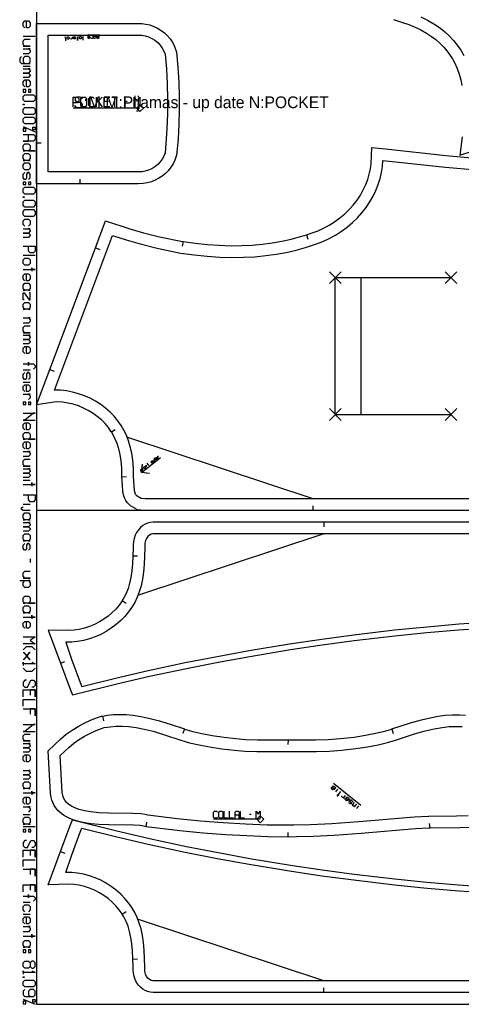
# Model space of a CAD drawing. Extents: x 0 to 2750, y 0 to 1550.
# Tile 1 of 6: x 0 to 378, y 0 to 842. Entities that reach past the tile are written whole.
import ezdxf

# ---------------------------------------------------------------- set-up
doc = ezdxf.new("R2010")
doc.units = 0

msp = doc.modelspace()

# ---------------------------------------------------------------- linework, layer by layer
at = {"layer": '1'}
for p, q in [((13.34, 827.397), (2.964, 827.397)), ((68.206, 828.954), (38.217, 828.109)), ((2.964, 802.199), (8.893, 802.199)), ((89.606, 772.048), (92.007, 772.048)), ((2.964, 750.468), (13.34, 746.021)), ((14.34, 736.633), (18.34, 736.633)), ((51.84, 701.633), (51.84, 705.633)), ((245.092, 657.926), (246.257, 654.1)), ((139.667, 652.16), (138.88, 648.238)), ((13.34, 640.188), (2.964, 640.188)), ((64.769, 646.808), (68.517, 645.407)), ((269.812, 621.282), (368.815, 621.282)), ((2.964, 542.359), (8.893, 542.359)), ((25.721, 542.845), (29.468, 541.447)), ((2.964, 531.983), (8.893, 531.983)), ((269.812, 504.282), (368.828, 504.28)), ((78.417, 489.342), (81.736, 491.574)), ((104.083, 454.813), (120.344, 467.558)), ((2.964, 448.235), (8.893, 448.235)), ((87.448, 451.015), (91.444, 451.213)), ((2.964, 427.483), (8.893, 427.483)), ((250.871, 422.291), (250.869, 426.291)), ((260.077, 412.276), (260.075, 408.276)), ((8.893, 380.792), (8.893, 377.828)), ((96.655, 383.583), (100.651, 383.385)), ((87.602, 345.187), (90.921, 342.955)), ((34.909, 291.726), (38.657, 293.123)), ((70.886, 246.411), (71.73, 242.5)), ((140.78, 235.405), (139.553, 231.599)), ((318.168, 235.405), (319.394, 231.599)), ((229.467, 226.081), (229.341, 222.083)), ((291.735, 169.972), (268.377, 188.658)), ((2.964, 162.159), (8.893, 162.159)), ((196.345, 162.634), (198.03, 162.634)), ((13.34, 151.783), (2.964, 151.783)), ((108.082, 151.83), (108.639, 155.791)), ((350.87, 150.731), (350.312, 154.692)), ((229.466, 143.014), (229.453, 147.014)), ((34.909, 130.55), (38.657, 129.153)), ((2.964, 87.305), (8.893, 87.305)), ((2.964, 76.929), (8.893, 76.929)), ((87.602, 77.089), (90.921, 79.321)), ((96.655, 38.693), (100.651, 38.891)), ((260.077, 10), (260.075, 14)), ((2.964, 4.446), (13.34, 0))]:
    msp.add_line(p, q, dxfattribs=at)
for points in [[(14.34, 0), (2631.632, 0), (2631.632, 1550), (14.34, 1550), (14.34, 0)], [(134.158, 726.067), (132.728, 721.881), (131.188, 718.718), (129.342, 715.794), (127.093, 712.961), (124.522, 710.366), (121.748, 708.107), (118.896, 706.233), (115.829, 704.634), (112.548, 703.334), (109.049, 702.364), (105.56, 701.798), (101.337, 701.633), (51.84, 701.633), (14.34, 701.633), (14.34, 736.633), (14.34, 838.633), (101.154, 838.627), (104.442, 838.565), (107.893, 838.128), (111.228, 837.34), (114.62, 836.15), (117.905, 834.586), (120.949, 832.721), (123.664, 830.649), (126.194, 828.274), (128.512, 825.588), (130.393, 822.887), (132.062, 819.856), (134.152, 814.195), (135.325, 801.239), (136.078, 788.486), (136.435, 775.954), (136.444, 765.185), (136.106, 752.584), (135.374, 739.732), (134.158, 726.067)], [(2.964, 782.188), (2.964, 779.965), (5.187, 779.965), (5.187, 782.188), (2.964, 782.188)], [(2.964, 776.259), (4.446, 777.742), (11.858, 777.742), (13.34, 776.259), (13.34, 773.295), (11.858, 771.813), (4.446, 771.813), (2.964, 773.295), (2.964, 776.259)], [(7.411, 782.188), (7.411, 779.965), (9.634, 779.965), (9.634, 782.188), (7.411, 782.188)], [(52.407, 774.449), (53.606, 775.649), (56.007, 775.649), (57.206, 774.449), (57.206, 768.449), (56.007, 767.249), (53.606, 767.249), (52.407, 768.449), (52.407, 774.449)], [(2.964, 769.589), (3.705, 769.589), (3.705, 768.996), (2.964, 768.996), (2.964, 769.589)], [(2.964, 765.291), (4.446, 766.773), (11.858, 766.773), (13.34, 765.291), (13.34, 762.326), (11.858, 760.844), (4.446, 760.844), (2.964, 762.326), (2.964, 765.291)], [(2.964, 757.138), (4.446, 758.621), (11.858, 758.621), (13.34, 757.138), (13.34, 754.174), (11.858, 752.691), (4.446, 752.691), (2.964, 754.174), (2.964, 757.138)], [(11.116, 747.8), (11.116, 750.023), (13.34, 750.023), (13.34, 747.8), (11.116, 747.8)], [(5.187, 748.689), (2.964, 748.689), (2.964, 746.466), (5.187, 746.466), (5.187, 748.689)], [(2.964, 734.163), (4.446, 735.645), (7.411, 735.645), (8.893, 734.163), (8.893, 731.199), (7.411, 729.716), (13.34, 729.716), (2.964, 729.716), (4.446, 729.716), (2.964, 731.199), (2.964, 734.163)], [(2.964, 726.011), (4.446, 727.493), (7.411, 727.493), (8.893, 726.011), (8.893, 723.046), (7.411, 721.564), (8.893, 721.564), (2.964, 721.564), (4.446, 721.564), (2.964, 723.046), (2.964, 726.011)], [(2.964, 717.858), (4.446, 719.341), (7.411, 719.341), (8.893, 717.858), (8.893, 714.894), (7.411, 713.412), (4.446, 713.412), (2.964, 714.894), (2.964, 717.858)], [(2.964, 703.036), (2.964, 700.812), (5.187, 700.812), (5.187, 703.036), (2.964, 703.036)], [(7.411, 703.036), (7.411, 700.812), (9.634, 700.812), (9.634, 703.036), (7.411, 703.036)], [(2.964, 697.107), (4.446, 698.589), (11.858, 698.589), (13.34, 697.107), (13.34, 694.142), (11.858, 692.66), (4.446, 692.66), (2.964, 694.142), (2.964, 697.107)], [(2.964, 690.437), (3.705, 690.437), (3.705, 689.844), (2.964, 689.844), (2.964, 690.437)], [(2.964, 686.138), (4.446, 687.62), (11.858, 687.62), (13.34, 686.138), (13.34, 683.173), (11.858, 681.691), (4.446, 681.691), (2.964, 683.173), (2.964, 686.138)], [(2.964, 677.986), (4.446, 679.468), (11.858, 679.468), (13.34, 677.986), (13.34, 675.021), (11.858, 673.539), (4.446, 673.539), (2.964, 675.021), (2.964, 677.986)], [(2.964, 636.482), (4.446, 637.964), (7.411, 637.964), (8.893, 636.482), (8.893, 633.518), (7.411, 632.035), (4.446, 632.035), (2.964, 633.518), (2.964, 636.482)], [(2.964, 614.989), (4.446, 616.472), (7.411, 616.472), (8.893, 614.989), (8.893, 612.025), (7.411, 610.543), (8.893, 610.543), (2.964, 610.543), (4.446, 610.543), (2.964, 612.025), (2.964, 614.989)], [(2.964, 598.685), (4.446, 600.167), (7.411, 600.167), (8.893, 598.685), (8.893, 595.72), (7.411, 594.238), (8.893, 594.238), (2.964, 594.238), (4.446, 594.238), (2.964, 595.72), (2.964, 598.685)], [(2.964, 514.937), (2.964, 512.713), (5.187, 512.713), (5.187, 514.937), (2.964, 514.937)], [(7.411, 514.937), (7.411, 512.713), (9.634, 512.713), (9.634, 514.937), (7.411, 514.937)], [(2.964, 487.515), (4.446, 488.997), (7.411, 488.997), (8.893, 487.515), (8.893, 484.551), (7.411, 483.068), (13.34, 483.068), (2.964, 483.068), (4.446, 483.068), (2.964, 484.551), (2.964, 487.515)], [(14.34, 422.303), (14.34, 0), (850.634, 0), (850.634, 422.303), (14.34, 422.303)], [(2.964, 418.59), (4.446, 420.072), (7.411, 420.072), (8.893, 418.59), (8.893, 415.625), (7.411, 414.143), (8.893, 414.143), (2.964, 414.143), (4.446, 414.143), (2.964, 415.625), (2.964, 418.59)], [(2.964, 400.803), (4.446, 402.285), (7.411, 402.285), (8.893, 400.803), (8.893, 397.838), (7.411, 396.356), (8.893, 396.356), (2.964, 396.356), (4.446, 396.356), (2.964, 397.838), (2.964, 400.803)], [(2.964, 347.441), (4.446, 348.924), (7.411, 348.924), (8.893, 347.441), (8.893, 344.477), (7.411, 342.995), (13.34, 342.995), (2.964, 342.995), (4.446, 342.995), (2.964, 344.477), (2.964, 347.441)], [(2.964, 339.289), (4.446, 340.771), (7.411, 340.771), (8.893, 339.289), (8.893, 336.324), (7.411, 334.842), (8.893, 334.842), (2.964, 334.842), (4.446, 334.842), (2.964, 336.324), (2.964, 339.289)], [(2.964, 188.84), (4.446, 190.322), (7.411, 190.322), (8.893, 188.84), (8.893, 185.875), (7.411, 184.393), (8.893, 184.393), (2.964, 184.393), (4.446, 184.393), (2.964, 185.875), (2.964, 188.84)], [(170.24, 164.318), (171.082, 165.16), (172.766, 165.16), (173.609, 164.318), (173.609, 160.108), (172.766, 159.265), (171.082, 159.265), (170.24, 160.108), (170.24, 164.318)], [(2.964, 158.453), (4.446, 159.935), (7.411, 159.935), (8.893, 158.453), (8.893, 155.489), (7.411, 154.006), (8.893, 154.006), (2.964, 154.006), (4.446, 154.006), (2.964, 155.489), (2.964, 158.453)], [(2.964, 149.56), (2.964, 147.336), (5.187, 147.336), (5.187, 149.56), (2.964, 149.56)], [(7.411, 149.56), (7.411, 147.336), (9.634, 147.336), (9.634, 149.56), (7.411, 149.56)], [(2.964, 53.213), (4.446, 54.695), (7.411, 54.695), (8.893, 53.213), (8.893, 50.248), (7.411, 48.766), (8.893, 48.766), (2.964, 48.766), (4.446, 48.766), (2.964, 50.248), (2.964, 53.213)], [(2.964, 46.542), (2.964, 44.319), (5.187, 44.319), (5.187, 46.542), (2.964, 46.542)], [(7.411, 46.542), (7.411, 44.319), (9.634, 44.319), (9.634, 46.542), (7.411, 46.542)], [(7.411, 36.908), (8.893, 35.426), (8.893, 32.461), (10.375, 30.979), (11.858, 30.979), (13.34, 32.461), (13.34, 35.426), (11.858, 36.908), (10.375, 36.908), (8.893, 35.426), (8.893, 32.461), (7.411, 30.979), (4.446, 30.979), (2.964, 32.461), (2.964, 35.426), (4.446, 36.908), (7.411, 36.908)], [(2.964, 23.567), (3.705, 23.567), (3.705, 22.975), (2.964, 22.975), (2.964, 23.567)], [(2.964, 19.269), (4.446, 20.751), (11.858, 20.751), (13.34, 19.269), (13.34, 16.304), (11.858, 14.822), (4.446, 14.822), (2.964, 16.304), (2.964, 19.269)], [(5.187, 2.668), (2.964, 2.668), (2.964, 0.444), (5.187, 0.444), (5.187, 2.668)], [(11.116, 1.778), (11.116, 4.002), (13.34, 4.002), (13.34, 1.778), (11.116, 1.778)]]:
    msp.add_lwpolyline(points, close=True, dxfattribs=at)
for points in [[(319.662, 841.892), (326.54, 839.844), (332.645, 837.681), (338.058, 835.433), (342.856, 833.122), (347.787, 830.366), (352.067, 827.577), (355.783, 824.777), (359.454, 821.572), (362.589, 818.392), (365.269, 815.247), (367.564, 812.145), (369.999, 808.305), (372.002, 804.557), (373.959, 800.162), (375.73, 795.21), (377.049, 790.52), (378.14, 785.466)], [(4.446, 834.809), (2.964, 836.291), (2.964, 839.256), (4.446, 840.738), (7.411, 840.738), (8.893, 839.256), (8.893, 836.291), (7.411, 834.809), (5.929, 834.809), (5.929, 840.738)], [(2.964, 819.245), (8.893, 819.245), (4.446, 819.245), (2.964, 820.727), (2.964, 823.692), (4.446, 825.174), (8.893, 825.174)], [(2.964, 817.022), (8.893, 817.022), (7.411, 817.022), (8.893, 815.539), (8.893, 814.057), (7.411, 812.575), (2.964, 812.575)], [(1.482, 810.351), (0, 808.869), (0, 805.905), (1.482, 804.422), (8.893, 804.422), (7.411, 804.422), (8.893, 805.905), (8.893, 808.869), (7.411, 810.351), (4.446, 810.351), (2.964, 808.869), (2.964, 805.905), (4.446, 804.422)], [(2.964, 799.976), (8.893, 799.976), (7.411, 799.976), (8.893, 798.493), (8.893, 797.752), (7.411, 796.27), (2.964, 796.27), (7.411, 796.27), (8.893, 794.788), (8.893, 794.047), (7.411, 792.564), (2.964, 792.564)], [(4.446, 784.412), (2.964, 785.894), (2.964, 788.859), (4.446, 790.341), (7.411, 790.341), (8.893, 788.859), (8.893, 785.894), (7.411, 784.412), (5.929, 784.412), (5.929, 790.341)], [(45.806, 767.249), (45.806, 775.649), (49.407, 775.649), (50.606, 774.449), (50.606, 772.048), (49.407, 770.849), (45.806, 770.849)], [(63.806, 768.449), (62.606, 767.249), (60.206, 767.249), (59.007, 768.449), (59.007, 774.449), (60.206, 775.649), (62.606, 775.649), (63.806, 774.449)], [(65.606, 767.249), (65.606, 775.649), (65.606, 770.849), (70.407, 775.649), (66.806, 772.048), (70.407, 767.249)], [(77.007, 767.249), (72.206, 767.249), (72.206, 775.649), (77.007, 775.649), (72.206, 775.649), (72.206, 772.048), (75.806, 772.048)], [(81.207, 767.249), (81.207, 775.649), (78.806, 775.649), (83.606, 775.649)], [(98.007, 767.249), (98.007, 775.649), (100.407, 772.048), (102.806, 775.649), (102.806, 767.249)], [(2.964, 743.798), (11.858, 743.798), (13.34, 742.316), (13.34, 739.351), (11.858, 737.869), (2.964, 737.869), (7.411, 737.869), (7.411, 743.798)], [(378.307, 741.716), (376.312, 726.07), (376.312, 726.07), (429.007, 743.173)], [(805.262, 422.291), (250.871, 422.291), (250.862, 422.291), (106.597, 422.323), (100.847, 422.778), (94.611, 426.208), (92.087, 428.729), (90.661, 430.757), (89.532, 433.02), (88.692, 435.587), (88.164, 438.454), (87.838, 443.691), (87.448, 451.015), (87.434, 451.294), (87.243, 458.399), (86.69, 464.552), (85.809, 470.101), (84.657, 475.023), (83.205, 479.597), (81.475, 483.789), (79.49, 487.6), (78.417, 489.342), (78.288, 489.553), (75.797, 493.121), (72.986, 496.48), (69.893, 499.602), (66.337, 502.637), (62.694, 505.266), (58.604, 507.743), (54.511, 509.803), (50.213, 511.566), (45.725, 513.011), (41.056, 514.113), (36.516, 514.808), (31.416, 515.147), (14.34, 512.542), (25.721, 542.845), (25.723, 542.85), (64.769, 646.808), (64.774, 646.819), (73.459, 669.983), (94.185, 663.051), (105.914, 659.646), (119.66, 656.168), (139.194, 652.225), (139.667, 652.16), (149.915, 650.733), (160.495, 649.626), (170.606, 648.926), (180.715, 648.608), (189.969, 648.675), (198.764, 649.079), (207.606, 649.85), (215.919, 650.933), (224.186, 652.384), (232.02, 654.126), (239.276, 656.09), (245.092, 657.926), (245.124, 657.936), (250.16, 659.475), (255.2, 661.402), (259.809, 663.522), (264.524, 666.076), (269.204, 669.034), (273.725, 672.35), (277.975, 675.952), (281.58, 679.454), (285.114, 683.384), (288.395, 687.605), (291.288, 691.957), (293.722, 696.282), (295.839, 700.811), (297.508, 705.233), (298.842, 709.788), (299.785, 714.259), (300.402, 719.014), (301.006, 732.615), (312.745, 731.35), (364.371, 725.818), (389.313, 723.459)], [(7.411, 705.259), (8.893, 706.741), (8.893, 709.706), (7.855, 711.188), (6.67, 711.188), (5.929, 709.706), (5.929, 706.741), (5.187, 705.259), (4.002, 705.259), (2.964, 706.741), (2.964, 709.706), (4.446, 711.188)], [(4.446, 665.386), (2.964, 666.869), (2.964, 669.833), (4.446, 671.315), (7.411, 671.315), (8.893, 669.833), (8.893, 666.869), (7.411, 665.386)], [(2.964, 663.163), (8.893, 663.163), (7.411, 663.163), (8.893, 661.681), (8.893, 660.94), (7.411, 659.457), (2.964, 659.457), (7.411, 659.457), (8.893, 657.975), (8.893, 657.234), (7.411, 655.752), (2.964, 655.752)], [(2.964, 648.34), (13.34, 648.34), (13.34, 643.894), (11.858, 642.411), (8.893, 642.411), (7.411, 643.894), (7.411, 648.34)], [(2.964, 628.33), (13.34, 628.33), (10.375, 628.33), (10.375, 629.812), (10.375, 626.848)], [(4.446, 618.695), (2.964, 620.177), (2.964, 623.142), (4.446, 624.624), (7.411, 624.624), (8.893, 623.142), (8.893, 620.177), (7.411, 618.695), (5.929, 618.695), (5.929, 624.624)], [(3.705, 602.39), (2.964, 602.39), (2.964, 608.319), (3.705, 608.319), (8.152, 602.39), (8.893, 602.39), (8.893, 608.319), (8.152, 608.319)], [(2.964, 586.827), (8.893, 586.827), (7.411, 586.827), (8.893, 585.344), (8.893, 583.862), (7.411, 582.38), (2.964, 582.38)], [(2.964, 574.227), (8.893, 574.227), (4.446, 574.227), (2.964, 575.71), (2.964, 578.674), (4.446, 580.156), (8.893, 580.156)], [(2.964, 572.004), (8.893, 572.004), (7.411, 572.004), (8.893, 570.522), (8.893, 569.781), (7.411, 568.298), (2.964, 568.298), (7.411, 568.298), (8.893, 566.816), (8.893, 566.075), (7.411, 564.593), (2.964, 564.593)], [(4.446, 556.44), (2.964, 557.922), (2.964, 560.887), (4.446, 562.369), (7.411, 562.369), (8.893, 560.887), (8.893, 557.922), (7.411, 556.44), (5.929, 556.44), (5.929, 562.369)], [(2.964, 547.547), (7.411, 547.547), (7.411, 546.064), (7.411, 549.029), (7.411, 547.547), (11.858, 547.547), (13.34, 546.064), (13.34, 544.582), (11.858, 543.1)], [(7.411, 534.206), (8.893, 535.689), (8.893, 538.653), (7.855, 540.135), (6.67, 540.135), (5.929, 538.653), (5.929, 535.689), (5.187, 534.206), (4.002, 534.206), (2.964, 535.689), (2.964, 538.653), (4.446, 540.135)], [(4.446, 523.83), (2.964, 525.313), (2.964, 528.277), (4.446, 529.759), (7.411, 529.759), (8.893, 528.277), (8.893, 525.313), (7.411, 523.83), (5.929, 523.83), (5.929, 529.759)], [(2.964, 521.607), (8.893, 521.607), (7.411, 521.607), (8.893, 520.125), (8.893, 518.643), (7.411, 517.16)], [(2.964, 505.302), (13.34, 505.302), (11.858, 505.302), (4.446, 499.373), (2.964, 499.373), (13.34, 499.373)], [(4.446, 491.221), (2.964, 492.703), (2.964, 495.667), (4.446, 497.15), (7.411, 497.15), (8.893, 495.667), (8.893, 492.703), (7.411, 491.221), (5.929, 491.221), (5.929, 497.15)], [(4.446, 474.916), (2.964, 476.398), (2.964, 479.363), (4.446, 480.845), (7.411, 480.845), (8.893, 479.363), (8.893, 476.398), (7.411, 474.916), (5.929, 474.916), (5.929, 480.845)], [(2.964, 472.692), (8.893, 472.692), (7.411, 472.692), (8.893, 471.21), (8.893, 469.728), (7.411, 468.246), (2.964, 468.246)], [(2.964, 460.093), (8.893, 460.093), (4.446, 460.093), (2.964, 461.575), (2.964, 464.54), (4.446, 466.022), (8.893, 466.022)], [(2.964, 457.87), (8.893, 457.87), (7.411, 457.87), (8.893, 456.388), (8.893, 455.646), (7.411, 454.164), (2.964, 454.164), (7.411, 454.164), (8.893, 452.682), (8.893, 451.941), (7.411, 450.459), (2.964, 450.459)], [(111.103, 453.963), (104.083, 454.813), (104.934, 461.833)], [(2.964, 444.529), (13.34, 444.529), (10.375, 444.529), (10.375, 446.012), (10.375, 443.047)], [(2.964, 435.636), (13.34, 435.636), (13.34, 431.189), (11.858, 429.707), (8.893, 429.707), (7.411, 431.189), (7.411, 435.636)], [(8.893, 422.296), (2.964, 422.296), (1.482, 423.037), (1.482, 424.519), (2.964, 425.26)], [(2.964, 411.92), (8.893, 411.92), (7.411, 411.92), (8.893, 410.437), (8.893, 409.696), (7.411, 408.214), (2.964, 408.214), (7.411, 408.214), (8.893, 406.732), (8.893, 405.991), (7.411, 404.508), (2.964, 404.508)], [(814.239, 412.276), (260.077, 412.276), (260.068, 412.276), (116.234, 412.265), (114.1, 412.303), (111.636, 412.019), (109.402, 411.436), (107.198, 410.514), (105.14, 409.285), (103.171, 407.681), (101.445, 405.803), (99.88, 403.52), (98.647, 401.046), (97.733, 398.401), (97.161, 395.725), (96.897, 392.716), (97.001, 390.088), (96.655, 383.583), (96.64, 383.298), (96.471, 376.497), (95.963, 370.532), (95.138, 365.063), (93.988, 359.967), (92.605, 355.48), (90.965, 351.377), (89.021, 347.526), (87.602, 345.187), (87.472, 344.971), (84.936, 341.364), (82.069, 337.954), (78.912, 334.785), (75.55, 331.912), (71.819, 329.208), (68.108, 326.933), (63.859, 324.764), (59.776, 323.066), (55.361, 321.623), (50.847, 320.544), (46.48, 319.871), (41.924, 319.557), (24.34, 319.985), (34.909, 291.726), (34.91, 291.723), (43.277, 269.338), (43.277, 269.338), (45.035, 264.639), (83.122, 274.036), (110.925, 280.445), (142.549, 287.216), (169.586, 292.552), (196.65, 297.493), (231.547, 303.276), (258.693, 307.312), (285.857, 310.958), (320.858, 315.066), (348.022, 317.794), (375.176, 320.132), (410.066, 322.553)], [(7.411, 388.204), (8.893, 389.686), (8.893, 392.65), (7.855, 394.133), (6.67, 394.133), (5.929, 392.65), (5.929, 389.686), (5.187, 388.204), (4.002, 388.204), (2.964, 389.686), (2.964, 392.65), (4.446, 394.133)], [(2.964, 364.487), (8.893, 364.487), (4.446, 364.487), (2.964, 365.97), (2.964, 368.934), (4.446, 370.416), (8.893, 370.416)], [(0, 362.264), (8.893, 362.264), (7.411, 362.264), (8.893, 360.782), (8.893, 357.817), (7.411, 356.335), (4.446, 356.335), (2.964, 357.817), (2.964, 360.782), (4.446, 362.264)], [(2.964, 331.137), (13.34, 331.137), (10.375, 331.137), (10.375, 332.619), (10.375, 329.654)], [(4.446, 321.502), (2.964, 322.984), (2.964, 325.949), (4.446, 327.431), (7.411, 327.431), (8.893, 325.949), (8.893, 322.984), (7.411, 321.502), (5.929, 321.502), (5.929, 327.431)], [(2.964, 314.091), (13.34, 314.091), (8.893, 311.126), (13.34, 308.161), (2.964, 308.161)], [(2.964, 302.974), (5.929, 305.938), (10.375, 305.938), (13.34, 302.974)], [(2.964, 300.75), (3.409, 300.75), (8.448, 294.821), (8.893, 294.821), (8.448, 294.821), (5.929, 297.786), (8.448, 300.75), (8.893, 300.75), (8.448, 300.75), (3.409, 294.821), (2.964, 294.821)], [(10.375, 292.598), (13.34, 291.115), (2.964, 291.115), (2.964, 292.598), (2.964, 289.633)], [(13.34, 287.41), (10.375, 284.445), (5.929, 284.445), (2.964, 287.41)], [(5.929, 277.034), (4.446, 277.034), (2.964, 275.552), (2.964, 272.587), (4.446, 271.105), (6.67, 271.105), (9.634, 277.034), (11.858, 277.034), (13.34, 275.552), (13.34, 272.587), (11.858, 271.105), (10.375, 271.105)], [(2.964, 262.953), (2.964, 268.882), (13.34, 268.882), (13.34, 262.953), (13.34, 268.882), (8.893, 268.882), (8.893, 264.435)], [(2.964, 254.8), (2.964, 260.729), (13.34, 260.729)], [(2.964, 252.577), (13.34, 252.577), (13.34, 246.648), (13.34, 252.577), (8.893, 252.577), (8.893, 248.13)], [(385.358, 151.093), (376.233, 150.783), (350.87, 150.731), (349.918, 150.728), (338.273, 149.916), (291.844, 145.999), (268.756, 144.379), (250.893, 143.458), (236.539, 143.052), (229.466, 143.014), (229.439, 143.014), (212.285, 143.264), (194.294, 143.905), (176.041, 144.933), (156.879, 146.403), (137.031, 148.328), (108.082, 151.83), (106.937, 151.968), (105.817, 152.404), (103.096, 152.802), (97.252, 153.092), (76.263, 153.335), (67.732, 153.744), (61.182, 154.36), (55.522, 155.204), (50.672, 156.247), (46.531, 157.46), (43.004, 158.807), (40.005, 160.257), (37.47, 161.781), (34.825, 163.768), (32.745, 165.741), (30.837, 168.029), (29.482, 170.103), (28.256, 172.547), (27.527, 174.487), (26.915, 176.758), (26.396, 180.659), (24.34, 216.789), (35.189, 226.964), (39.85, 230.849), (44.94, 234.444), (50.013, 237.644), (55.241, 240.5), (60.466, 242.922), (65.699, 244.923), (69.967, 246.248), (70.886, 246.411), (75.143, 247.161), (80.216, 247.683), (85.413, 247.869), (91.09, 247.698), (97, 247.147), (103.64, 246.12), (110.463, 244.679), (118.467, 242.579), (128.6, 239.464), (140.78, 235.405), (140.859, 235.379), (148.048, 233.283), (155.82, 231.437), (164.678, 229.764), (174.92, 228.265), (184.698, 227.143), (193.165, 226.464), (203.426, 226.087), (229.467, 226.081), (229.467, 226.081), (252.992, 226.049), (263.724, 226.356), (274.254, 227.145), (285.924, 228.504), (295.726, 230.007), (304.276, 231.689), (312.129, 233.618), (318.08, 235.378), (318.168, 235.405), (334.191, 240.58), (343.388, 243.214), (350.825, 245.004), (357.704, 246.307), (363.879, 247.133), (370.039, 247.589), (375.898, 247.641), (381.194, 247.335)], [(2.964, 239.236), (13.34, 239.236), (11.858, 239.236), (4.446, 233.307), (2.964, 233.307), (13.34, 233.307)], [(2.964, 225.155), (8.893, 225.155), (4.446, 225.155), (2.964, 226.637), (2.964, 229.602), (4.446, 231.084), (8.893, 231.084)], [(2.964, 222.932), (8.893, 222.932), (7.411, 222.932), (8.893, 221.449), (8.893, 220.708), (7.411, 219.226), (2.964, 219.226), (7.411, 219.226), (8.893, 217.744), (8.893, 217.002), (7.411, 215.52), (2.964, 215.52)], [(4.446, 207.368), (2.964, 208.85), (2.964, 211.815), (4.446, 213.297), (7.411, 213.297), (8.893, 211.815), (8.893, 208.85), (7.411, 207.368), (5.929, 207.368), (5.929, 213.297)], [(2.964, 199.956), (8.893, 199.956), (7.411, 199.956), (8.893, 198.474), (8.893, 197.733), (7.411, 196.251), (2.964, 196.251), (7.411, 196.251), (8.893, 194.769), (8.893, 194.027), (7.411, 192.545), (2.964, 192.545)], [(2.964, 180.687), (13.34, 180.687), (10.375, 180.687), (10.375, 182.169), (10.375, 179.205)], [(4.446, 171.052), (2.964, 172.535), (2.964, 175.499), (4.446, 176.981), (7.411, 176.981), (8.893, 175.499), (8.893, 172.535), (7.411, 171.052), (5.929, 171.052), (5.929, 176.981)], [(2.964, 168.829), (8.893, 168.829), (7.411, 168.829), (8.893, 167.347), (8.893, 165.864), (7.411, 164.382)], [(168.977, 160.108), (168.135, 159.265), (166.451, 159.265), (165.609, 160.108), (165.609, 164.318), (166.451, 165.16), (168.135, 165.16), (168.977, 164.318)], [(178.24, 159.265), (174.872, 159.265), (174.872, 165.16)], [(182.872, 159.265), (179.503, 159.265), (179.503, 165.16)], [(184.135, 159.265), (184.135, 164.318), (184.977, 165.16), (186.661, 165.16), (187.503, 164.318), (187.503, 159.265), (187.503, 161.792), (184.135, 161.792)], [(192.135, 159.265), (188.766, 159.265), (188.766, 165.16)], [(202.24, 159.265), (202.24, 165.16), (203.924, 162.634), (205.609, 165.16), (205.609, 159.265)], [(814.239, 10), (260.077, 10), (260.068, 10), (116.234, 10.011), (114.1, 9.973), (111.636, 10.257), (109.402, 10.84), (107.198, 11.762), (105.14, 12.991), (103.171, 14.595), (101.445, 16.473), (99.88, 18.756), (98.647, 21.23), (97.733, 23.875), (97.161, 26.551), (96.897, 29.56), (97.001, 32.188), (96.655, 38.693), (96.64, 38.978), (96.471, 45.779), (95.963, 51.744), (95.138, 57.213), (93.988, 62.309), (92.605, 66.796), (90.965, 70.899), (89.021, 74.75), (87.602, 77.089), (87.472, 77.305), (84.936, 80.912), (82.069, 84.322), (78.912, 87.491), (75.55, 90.364), (71.819, 93.068), (68.108, 95.343), (63.859, 97.512), (59.776, 99.21), (55.361, 100.653), (50.847, 101.732), (46.48, 102.405), (41.924, 102.719), (24.34, 102.291), (34.909, 130.55), (34.91, 130.553), (43.277, 152.938), (43.277, 152.938), (45.035, 157.637), (83.122, 148.24), (110.925, 141.831), (142.549, 135.06), (169.586, 129.724), (196.65, 124.783), (231.547, 119), (258.693, 114.964), (285.857, 111.318), (320.858, 107.21), (348.022, 104.482), (375.176, 102.144), (410.066, 99.723)], [(5.929, 139.925), (4.446, 139.925), (2.964, 138.443), (2.964, 135.478), (4.446, 133.996), (6.67, 133.996), (9.634, 139.925), (11.858, 139.925), (13.34, 138.443), (13.34, 135.478), (11.858, 133.996), (10.375, 133.996)], [(2.964, 125.843), (2.964, 131.772), (13.34, 131.772), (13.34, 125.843), (13.34, 131.772), (8.893, 131.772), (8.893, 127.326)], [(2.964, 117.691), (2.964, 123.62), (13.34, 123.62)], [(2.964, 115.468), (13.34, 115.468), (13.34, 109.539), (13.34, 115.468), (8.893, 115.468), (8.893, 111.021)], [(2.964, 96.198), (2.964, 102.127), (13.34, 102.127), (13.34, 96.198), (13.34, 102.127), (8.893, 102.127), (8.893, 97.68)], [(2.964, 92.493), (7.411, 92.493), (7.411, 91.01), (7.411, 93.975), (7.411, 92.493), (11.858, 92.493), (13.34, 91.01), (13.34, 89.528), (11.858, 88.046)], [(4.446, 79.152), (2.964, 80.634), (2.964, 83.599), (4.446, 85.081), (7.411, 85.081), (8.893, 83.599), (8.893, 80.634), (7.411, 79.152)], [(4.446, 68.776), (2.964, 70.259), (2.964, 73.223), (4.446, 74.705), (7.411, 74.705), (8.893, 73.223), (8.893, 70.259), (7.411, 68.776), (5.929, 68.776), (5.929, 74.705)], [(2.964, 66.553), (8.893, 66.553), (7.411, 66.553), (8.893, 65.071), (8.893, 63.588), (7.411, 62.106), (2.964, 62.106)], [(2.964, 58.401), (13.34, 58.401), (10.375, 58.401), (10.375, 59.883), (10.375, 56.918)], [(10.375, 28.755), (13.34, 27.273), (2.964, 27.273), (2.964, 28.755), (2.964, 25.791)], [(4.446, 12.599), (2.964, 11.116), (2.964, 8.152), (4.446, 6.67), (11.858, 6.67), (13.34, 8.152), (13.34, 11.116), (11.858, 12.599), (8.893, 12.599), (7.411, 11.116), (7.411, 8.152), (8.893, 6.67)]]:
    msp.add_lwpolyline(points, dxfattribs=at)
at = {"layer": '3'}
for p, q in [((39.321, 823.801), (39.229, 827.079)), ((54.293, 824.223), (54.203, 827.501)), ((102.807, 766.249), (45.807, 766.249)), ((264.812, 616.282), (274.812, 626.282)), ((264.812, 626.282), (274.812, 616.282)), ((363.815, 616.282), (373.815, 626.282)), ((363.815, 626.282), (373.815, 616.282)), ((269.812, 504.282), (269.812, 621.282)), ((291.812, 504.282), (291.812, 621.282)), ((264.812, 499.282), (274.812, 509.282)), ((264.812, 509.282), (274.812, 499.282)), ((363.828, 499.28), (373.828, 509.28)), ((363.828, 509.28), (373.828, 499.28)), ((250.862, 432.291), (92.334, 484.708)), ((114.753, 467.252), (116.235, 465.362)), ((260.068, 402.276), (101.521, 349.822)), ((271.737, 183.974), (269.941, 181.726)), ((289.694, 169.609), (287.896, 167.362)), ((205.609, 158.266), (165.609, 158.266)), ((260.068, 20), (101.521, 72.454))]:
    msp.add_line(p, q, dxfattribs=at)
for points in [[(342.97, 844.187), (348.729, 841.332), (353.983, 838.294), (358.788, 835.065), (363.174, 831.645), (367.183, 828.019), (370.829, 824.182), (374.132, 820.131), (377.115, 815.839), (379.79, 811.28)], [(44.79, 827.236), (44.842, 825.362), (44.83, 825.831), (44.373, 825.35), (43.906, 825.336), (43.425, 825.791)], [(45.792, 826.795), (46.248, 827.277), (47.185, 827.303), (47.666, 826.847), (47.693, 825.911), (47.237, 825.43), (46.301, 825.404), (45.82, 825.858), (45.807, 826.327), (47.679, 826.381)], [(49.345, 827.363), (49.437, 824.086), (49.412, 825.023), (49.879, 825.035), (48.944, 825.009)], [(58.134, 827.143), (58.591, 827.623), (59.527, 827.649), (60.008, 827.195), (60.035, 826.258), (59.579, 825.778), (58.643, 825.752), (58.162, 826.206), (58.148, 826.675), (60.021, 826.727)], [(62.391, 827.731), (62.443, 825.857), (62.429, 826.326), (61.974, 825.845), (61.507, 825.831), (61.025, 826.286)], [(65.227, 828.748), (65.306, 825.939), (65.292, 826.407), (64.837, 825.925), (63.902, 825.899), (63.42, 826.353), (63.393, 827.29), (63.849, 827.772), (64.785, 827.798), (65.267, 827.342)], [(66.049, 826.428), (66.53, 825.973), (67.466, 825.999), (67.925, 826.341), (67.914, 826.715), (67.439, 826.935), (66.504, 826.909), (66.029, 827.131), (66.018, 827.506), (66.477, 827.846), (67.414, 827.872), (67.895, 827.416)], [(795.144, 432.291), (107.386, 432.291), (103.779, 432.578), (100.454, 434.407), (99.422, 435.605), (98.666, 437.119), (98.166, 439.121), (97.434, 451.565), (97.243, 458.687), (96.684, 465.203), (95.78, 471.199), (94.555, 476.725), (93.026, 481.82), (91.198, 486.546), (89.088, 490.918), (86.701, 494.959), (83.919, 498.962), (80.777, 502.774), (77.277, 506.384), (73.447, 509.756), (69.309, 512.863), (64.89, 515.675), (60.235, 518.16), (55.377, 520.3), (50.367, 522.066), (45.269, 523.441), (40.12, 524.418), (34.971, 524.99), (30.736, 525.159), (29.701, 525.001), (79.404, 657.358), (91.14, 653.527), (103.021, 650.071), (117.508, 646.402), (137.496, 642.366), (149.094, 640.761), (160.255, 639.61), (171.017, 638.894), (181.378, 638.6), (191.371, 638.71), (201.002, 639.212), (210.304, 640.092), (219.271, 641.337), (227.922, 642.938), (236.299, 644.894), (244.389, 647.189), (253.656, 650.102), (259.229, 652.248), (264.671, 654.774), (269.964, 657.673), (275.049, 660.917), (279.898, 664.483), (284.466, 668.339), (288.719, 672.451), (292.635, 676.788), (296.201, 681.332), (299.382, 686.034), (302.176, 690.868), (304.579, 695.822), (306.579, 700.858), (308.18, 705.969), (309.378, 711.123), (310.177, 716.321), (310.579, 721.525), (364.048, 715.8), (389.965, 713.365)], [(113.104, 462.471), (113.587, 462.412), (114.127, 462.837), (114.184, 463.32), (113.125, 464.669), (113.338, 464.399), (112.856, 464.458), (112.316, 464.035), (112.256, 463.553), (112.681, 463.011), (113.163, 462.954), (113.703, 463.376), (113.761, 463.859)], [(115.49, 464.778), (114.642, 465.859), (115.278, 465.048), (115.219, 464.566), (114.68, 464.143), (114.197, 464.2), (113.562, 465.011)], [(117.849, 467.062), (117.789, 466.579), (117.249, 466.157), (116.767, 466.214), (116.343, 466.756), (116.402, 467.238), (116.943, 467.661), (117.424, 467.602), (117.636, 467.332), (116.557, 466.484)], [(118.631, 467.239), (117.784, 468.32), (117.996, 468.049), (118.055, 468.532), (118.325, 468.743), (118.807, 468.686)], [(104.236, 457.265), (103.754, 457.324), (103.214, 456.901), (103.091, 456.5), (103.261, 456.283), (103.638, 456.359), (104.177, 456.782), (104.554, 456.86), (104.723, 456.644), (104.6, 456.243), (104.06, 455.82), (103.579, 455.877)], [(105.848, 457.221), (104.364, 459.112), (104.788, 458.57), (104.518, 458.359), (105.059, 458.782)], [(108.476, 459.281), (107.629, 460.36), (107.84, 460.091), (107.9, 460.574), (108.17, 460.785), (108.652, 460.726)], [(110.399, 460.787), (108.915, 462.678), (109.34, 462.138), (109.069, 461.925), (109.61, 462.35)], [(804.47, 402.276), (113.949, 402.265), (112.338, 401.868), (110.881, 401.096), (109.578, 399.938), (108.463, 398.388), (107.597, 396.463), (107.051, 394.252), (106.891, 391.929), (107.026, 390.3), (106.64, 383.032), (106.453, 375.907), (105.898, 369.384), (104.998, 363.391), (103.776, 357.868), (102.247, 352.765), (100.423, 348.042), (98.316, 343.675), (95.922, 339.625), (93.067, 335.533), (89.89, 331.692), (86.353, 328.053), (82.496, 324.664), (78.336, 321.545), (73.918, 318.736), (69.28, 316.265), (64.486, 314.162), (59.564, 312.437), (54.564, 311.108), (49.539, 310.183), (44.543, 309.665), (39.589, 309.549), (44.276, 295.226), (52.644, 272.839), (52.644, 272.839), (53.029, 271.809), (81.963, 278.899), (109.841, 285.325), (141.546, 292.114), (168.826, 297.497), (196.128, 302.477), (230.776, 308.216), (258.341, 312.312), (285.752, 315.984), (320.323, 320.036), (348.234, 322.834), (375.691, 325.188), (409.835, 327.548)], [(383.414, 161.006), (373.345, 160.749), (349.476, 160.718), (337.489, 159.887), (290.067, 155.891), (266.881, 154.283), (248.763, 153.382), (234.429, 153.028), (211.475, 153.287), (192.996, 153.976), (174.073, 155.089), (154.591, 156.644), (134.538, 158.655), (109.449, 161.722), (107.252, 162.322), (103.519, 162.805), (96.95, 163.101), (76.258, 163.339), (67.613, 163.778), (60.859, 164.483), (55.375, 165.422), (50.889, 166.562), (47.228, 167.875), (44.264, 169.331), (41.88, 170.92), (39.988, 172.634), (38.528, 174.478), (37.454, 176.47), (36.742, 178.641), (36.39, 181.028), (34.587, 212.734), (41.962, 219.606), (46.393, 223.265), (50.277, 225.992), (55.466, 229.25), (60.488, 231.943), (65.471, 234.171), (72.359, 236.533), (77.229, 237.35), (82.321, 237.789), (87.676, 237.842), (93.403, 237.484), (99.582, 236.675), (106.366, 235.36), (114.087, 233.423), (123.709, 230.535), (137.777, 225.864), (145.251, 223.679), (153.376, 221.735), (162.389, 220.008), (172.751, 218.462), (183.663, 217.197), (192.376, 216.493), (202.721, 216.099), (253.647, 216.057), (264.577, 216.385), (275.278, 217.197), (287.342, 218.603), (297.476, 220.161), (306.435, 221.923), (314.571, 223.918), (321.163, 225.862), (337.56, 231.154), (346.715, 233.748), (354.323, 235.52), (361.079, 236.707), (367.263, 237.404), (373.01, 237.664), (378.433, 237.52)], [(267.497, 186.444), (268.508, 186.558), (269.631, 185.659), (269.743, 184.648), (268.845, 183.524), (267.834, 183.412), (266.711, 184.31), (266.597, 185.321), (267.047, 185.882), (269.293, 184.086)], [(274.411, 181.835), (271.267, 177.903), (272.166, 179.027), (272.726, 178.577), (271.605, 179.475)], [(278.407, 178.639), (276.61, 176.391), (277.058, 176.954), (276.047, 176.84), (275.487, 177.29), (275.373, 178.3)], [(279.144, 177.128), (280.155, 177.239), (281.278, 176.341), (281.392, 175.33), (280.493, 174.206), (279.482, 174.095), (278.358, 174.993), (278.245, 176.004), (278.694, 176.565), (280.942, 174.768)], [(281.399, 173.481), (281.513, 172.47), (282.635, 171.571), (283.513, 171.516), (283.872, 171.964), (283.534, 172.694), (282.411, 173.592), (282.075, 174.322), (282.433, 174.772), (283.31, 174.716), (284.433, 173.818), (284.545, 172.807)], [(287.866, 171.071), (286.069, 168.825), (286.517, 169.387), (285.506, 169.274), (284.946, 169.724), (284.832, 170.734), (286.181, 172.419)], [(804.47, 20), (113.949, 20.011), (112.338, 20.408), (110.881, 21.18), (109.578, 22.338), (108.463, 23.888), (107.597, 25.813), (107.051, 28.024), (106.891, 30.347), (107.026, 31.976), (106.64, 39.244), (106.453, 46.369), (105.898, 52.892), (104.998, 58.885), (103.776, 64.408), (102.247, 69.511), (100.423, 74.234), (98.316, 78.601), (95.922, 82.651), (93.067, 86.743), (89.89, 90.584), (86.353, 94.223), (82.496, 97.612), (78.336, 100.731), (73.918, 103.54), (69.28, 106.011), (64.486, 108.114), (59.564, 109.839), (54.564, 111.168), (49.539, 112.093), (44.543, 112.611), (39.589, 112.727), (44.276, 127.05), (52.644, 149.437), (52.644, 149.437), (53.029, 150.467), (81.963, 143.377), (109.841, 136.951), (141.546, 130.162), (168.826, 124.779), (196.128, 119.799), (230.776, 114.06), (258.341, 109.964), (285.752, 106.292), (320.323, 102.24), (348.234, 99.442), (375.691, 97.088), (409.835, 94.728)]]:
    msp.add_lwpolyline(points, dxfattribs=at)
for points in [[(124.304, 727.998), (123.303, 725.279), (121.913, 722.67), (120.15, 720.223), (118.042, 717.991), (115.64, 716.029), (112.994, 714.385), (110.17, 713.102), (107.245, 712.209), (104.288, 711.72), (101.354, 711.633), (51.84, 711.633), (24.34, 711.633), (24.34, 736.633), (24.34, 828.633), (101.341, 828.633), (104.291, 828.544), (107.259, 828.049), (110.189, 827.15), (113.018, 825.862), (115.666, 824.212), (118.068, 822.248), (120.163, 820.023), (121.921, 817.577), (123.306, 814.971), (124.3, 812.26), (125.407, 799.765), (126.129, 787.067), (126.454, 774.251), (126.38, 761.379), (125.904, 748.499), (125.031, 735.737), (124.304, 727.998)], [(41.926, 827.154), (42.408, 826.7), (42.435, 825.763), (41.978, 825.283), (41.043, 825.257), (40.561, 825.711), (40.574, 825.242), (40.521, 827.116), (40.535, 826.648), (40.99, 827.128), (41.926, 827.154)], [(52.443, 827.451), (52.925, 826.996), (52.95, 826.06), (52.495, 825.579), (51.56, 825.553), (51.078, 826.007), (51.091, 825.539), (51.038, 827.411), (51.05, 826.944), (51.507, 827.425), (52.443, 827.451)], [(99.807, 766.249), (102.807, 769.249), (105.807, 766.249), (102.807, 763.249), (99.807, 766.249)], [(107.094, 458.198), (106.612, 458.256), (106.188, 458.796), (106.247, 459.278), (106.788, 459.701), (107.269, 459.644), (107.058, 459.914), (107.905, 458.833), (107.694, 459.102), (107.634, 458.621), (107.094, 458.198)], [(205.609, 155.266), (202.609, 158.266), (205.609, 161.266), (208.609, 158.266), (205.609, 155.266)]]:
    msp.add_lwpolyline(points, close=True, dxfattribs=at)

# ---------------------------------------------------------------- texts
at = {"layer": 'Label'}
msp.add_text('S:M M:Pijamas - up date N:POCKET', height=10, dxfattribs=at).set_placement((45.807, 766.231))

doc.saveas('drawing.dxf')
